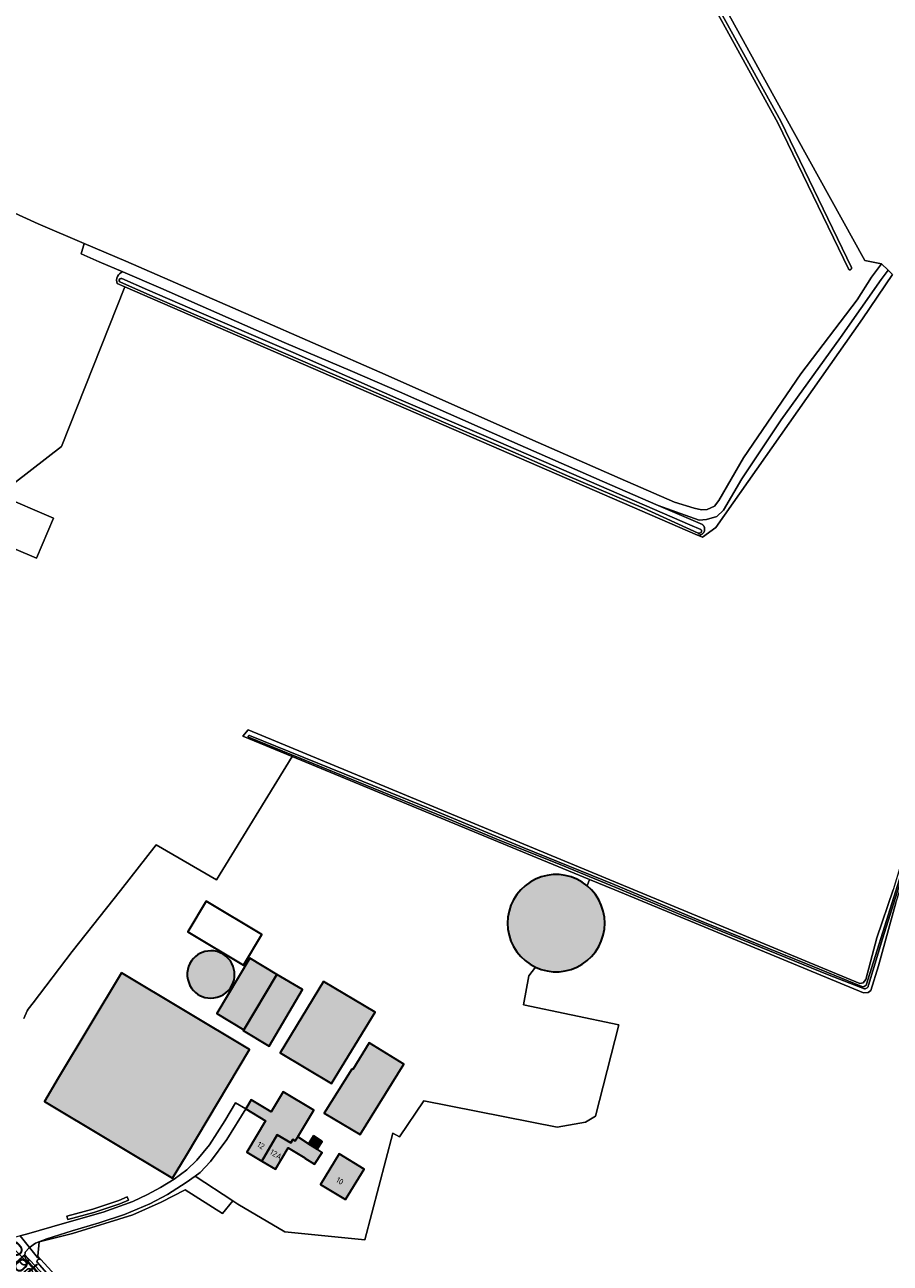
# Model space of a CAD drawing. Header units: metres. Extents: x 200031 to 204075, y 460125 to 464703.
# Tile 152 of 178: x 202524 to 202792, y 463388 to 463770. Entities that reach past the tile are written whole.
import ezdxf
from ezdxf.enums import TextEntityAlignment as Align

# ---------------------------------------------------------------- set-up
doc = ezdxf.new("R2010")
doc.units = ezdxf.units.M
doc.header["$LTSCALE"] = 2
for name, color, linetype, lineweight in [('B-WE-GR-BOS_LOOF-GV', 253, 'Continuous', 13), ('B-WE-GR-GRAS-GV', 253, 'Continuous', 13), ('B-WE-OG-BEBOUWING-GV', 253, 'Continuous', 35), ('B-WE-OG-BEBOUWING-T18', 253, 'Continuous', 18), ('B-WE-OG-BEBOUWING_LOODS-GV', 253, 'Continuous', 35), ('B-WE-OG-TERREIN_CULTUURSCHEIDING-GV', 253, 'Continuous', 18), ('B-WE-OG-TERREIN_ERF-GV', 253, 'Continuous', 18), ('B-WE-OG-TOPOGRAFIE-T25_2000', 250, 'Continuous', 18), ('B-WE-OG-TOPOGRAFIE-T25_2500', 250, 'Continuous', 18), ('B-WE-OG-WATER_GREPPEL-GV', 253, 'Continuous', 18), ('B-WE-OG-WATER_SLOOT-GV', 253, 'Continuous', 18), ('B-WE-OG-WEG-GV', 253, 'Continuous', 18), ('B-WE-VH-VERHARDING_ASFALT-GV', 253, 'Continuous', 18), ('B-WE-VH-VERHARDING_BETON-A', 254, 'Continuous', 25), ('B-WE-VH-VERHARDING_BETONSTRAATSTEEN-GV', 253, 'Continuous', 18), ('B-WE-VH-VERHARDING_GRASBETONSTEEN-GV', 253, 'Continuous', 18)]:
    doc.layers.add(name, color=color, linetype=linetype, lineweight=lineweight)
doc.styles.add('NLCS-ISO-M1000-T18', font='NLCS-ISO.ttf', dxfattribs={"height": 1.8})
doc.styles.add('NLCS-ISO-M2000-T25', font='NLCS-ISO.ttf', dxfattribs={"height": 5})
doc.styles.add('NLCS-ISO-M2500-T25', font='NLCS-ISO.ttf', dxfattribs={"height": 6.25})

msp = doc.modelspace()

# ---------------------------------------------------------------- hatches: boundary and pattern name
at = {"layer": 'B-WE-VH-VERHARDING_BETON-A'}
h = msp.add_hatch(color=256, dxfattribs=at)
h.dxf.hatch_style = 1
h.paths.add_polyline_path([(202693.065, 463507.127), (202691.24, 463507.595), (202689.37, 463507.832), (202687.485, 463507.832), (202685.615, 463507.595), (202683.789, 463507.127), (202682.036, 463506.433), (202680.385, 463505.525), (202678.86, 463504.417), (202677.486, 463503.127), (202676.284, 463501.674), (202675.274, 463500.083), (202674.472, 463498.377), (202673.889, 463496.585), (202673.536, 463494.733), (202673.418, 463492.852), (202673.536, 463490.971), (202673.889, 463489.119), (202674.472, 463487.327), (202675.274, 463485.621), (202676.284, 463484.03), (202677.486, 463482.577), (202678.86, 463481.287), (202680.385, 463480.179), (202682.036, 463479.271), (202683.789, 463478.577), (202685.615, 463478.108), (202687.485, 463477.872), (202689.37, 463477.872), (202691.24, 463478.108), (202693.065, 463478.577), (202694.818, 463479.271), (202696.47, 463480.179), (202697.994, 463481.287), (202699.368, 463482.577), (202700.57, 463484.03), (202701.58, 463485.621), (202702.382, 463487.327), (202702.965, 463489.119), (202703.318, 463490.971), (202703.436, 463492.852), (202703.318, 463494.733), (202702.965, 463496.585), (202702.382, 463498.377), (202701.58, 463500.083), (202700.57, 463501.674), (202699.368, 463503.127), (202697.994, 463504.417), (202696.47, 463505.525), (202694.818, 463506.433)])
h = msp.add_hatch(color=256, dxfattribs=at)
h.dxf.hatch_style = 1
h.paths.add_polyline_path([(202575.314, 463480.413), (202574.914, 463479.508), (202574.635, 463478.534), (202574.492, 463477.516), (202574.493, 463476.483), (202574.639, 463475.466), (202574.92, 463474.493), (202575.322, 463473.589), (202575.824, 463472.774), (202576.402, 463472.06), (202577.032, 463471.451), (202577.692, 463470.948), (202578.368, 463470.542), (202579.109, 463470.202), (202579.927, 463469.934), (202580.815, 463469.758), (202581.757, 463469.692), (202582.734, 463469.754), (202583.72, 463469.952), (202584.687, 463470.29), (202585.604, 463470.765), (202586.444, 463471.363), (202587.183, 463472.064), (202587.805, 463472.844), (202588.303, 463473.675), (202588.674, 463474.53), (202588.924, 463475.385), (202589.064, 463476.219), (202589.106, 463477.017), (202589.062, 463477.815), (202588.92, 463478.649), (202588.668, 463479.503), (202588.295, 463480.357), (202587.796, 463481.187), (202587.171, 463481.965), (202586.43, 463482.665), (202585.589, 463483.261), (202584.671, 463483.734), (202583.704, 463484.07), (202582.717, 463484.266), (202581.74, 463484.324), (202580.797, 463484.257), (202579.91, 463484.079), (202579.093, 463483.809), (202578.353, 463483.467), (202577.678, 463483.059), (202577.019, 463482.554), (202576.39, 463481.944), (202575.814, 463481.229)])
h = msp.add_hatch(color=256, dxfattribs=at)
h.dxf.hatch_style = 1
h.paths.add_polyline_path([(202591.93, 463459.94), (202602.173, 463476.987), (202593.81, 463482.01), (202583.57, 463464.96)])
h = msp.add_hatch(color=256, dxfattribs=at)
h.dxf.hatch_style = 1
h.paths.add_polyline_path([(202554.185, 463477.545), (202534.659, 463444.945), (202530.369, 463437.786), (202569.929, 463414.08), (202574.219, 463421.239), (202593.75, 463453.847)])
h = msp.add_hatch(color=256, dxfattribs=at)
h.dxf.hatch_style = 1
h.paths.add_polyline_path([(202591.93, 463459.94), (202591.786, 463459.701), (202599.768, 463454.901), (202610.112, 463472.347), (202602.173, 463476.987)])
h = msp.add_hatch(color=256, dxfattribs=at)
h.dxf.hatch_style = 1
h.paths.add_polyline_path([(202616.551, 463474.878), (202603.147, 463452.794), (202619.066, 463443.36), (202632.548, 463465.397)])
h = msp.add_hatch(color=256, dxfattribs=at)
h.dxf.hatch_style = 1
h.paths.add_polyline_path([(202625.592, 463447.642), (202625.271, 463447.806), (202616.818, 463434.226), (202627.919, 463427.578), (202641.348, 463449.335), (202630.696, 463455.919)])
h = msp.add_hatch(color=256, dxfattribs=at)
h.dxf.hatch_style = 1
h.paths.add_polyline_path([(202592.584, 463435.498), (202598.687, 463431.859), (202592.893, 463422.145), (202597.505, 463419.394), (202602.265, 463427.52), (202606.493, 463425.044), (202607.074, 463426.036), (202607.844, 463425.585), (202608.642, 463426.885), (202613.559, 463435.13), (202604.084, 463440.781), (202600.421, 463434.641), (202594.264, 463438.314)])
h = msp.add_hatch(color=256, dxfattribs=at)
h.dxf.hatch_style = 1
h.paths.add_polyline_path([(202607.844, 463425.585), (202607.074, 463426.036), (202606.493, 463425.044), (202602.265, 463427.52), (202597.505, 463419.394), (202601.758, 463416.858), (202605.687, 463423.446), (202610.85, 463420.38), (202610.81, 463420.303), (202613.835, 463418.412), (202616.166, 463422.052), (202614.609, 463423.052), (202611.97, 463424.747), (202608.642, 463426.885)])
h = msp.add_hatch(color=256, dxfattribs=at)
h.dxf.hatch_style = 1
h.paths.add_polyline_path([(202613.517, 463427.156), (202611.97, 463424.747), (202614.609, 463423.052), (202616.156, 463425.461)], flags=17)
h = msp.add_hatch(color=256, dxfattribs=at)
h.dxf.hatch_style = 1
h.paths.add_polyline_path([(202623.4, 463407.498), (202629.126, 463416.931), (202621.409, 463421.612), (202615.685, 463412.186)])

# ---------------------------------------------------------------- linework, layer by layer
at = {"layer": 'B-WE-GR-BOS_LOOF-GV', "flags": 128}
for points in [[(202468.625, 463736.099), (202528.482, 463708.826), (202542.659, 463702.766), (202555.547, 463697.256), (202594.181, 463680.361), (202635.604, 463662.301), (202680.31, 463642.409), (202708.154, 463630.184), (202724.997, 463622.907), (202731.082, 463621.055), (202733.299, 463620.49), (202735.116, 463620.624), (202737.292, 463621.637), (202738.628, 463623.365), (202746.334, 463636.526), (202764.012, 463662.462), (202781.396, 463685.316), (202785.802, 463692.391), (202788.966, 463696.488), (202783.754, 463697.5), (202755.637, 463748.248), (202670.312, 463903.135)], [(202735.353, 463781.304), (202757.835, 463740.485), (202779.63, 463695.329), (202779.646, 463695.289), (202779.659, 463695.248), (202779.668, 463695.206), (202779.674, 463695.163), (202779.675, 463695.12), (202779.673, 463695.077), (202779.668, 463695.035), (202779.659, 463694.993), (202779.646, 463694.952), (202779.629, 463694.912), (202779.61, 463694.873), (202779.587, 463694.837), (202779.561, 463694.803), (202779.532, 463694.771), (202779.501, 463694.741), (202779.467, 463694.715), (202779.431, 463694.691), (202779.393, 463694.671), (202779.353, 463694.654), (202779.312, 463694.64), (202779.27, 463694.63), (202779.228, 463694.624), (202779.185, 463694.621), (202779.142, 463694.623), (202779.099, 463694.627), (202779.057, 463694.636), (202779.016, 463694.648), (202778.975, 463694.663), (202778.937, 463694.682), (202778.9, 463694.704), (202778.865, 463694.73), (202778.833, 463694.758), (202778.803, 463694.789), (202778.775, 463694.822), (202778.751, 463694.857), (202778.73, 463694.895), (202756.947, 463740.027), (202734.471, 463780.834)]]:
    msp.add_lwpolyline(points, dxfattribs=at)
at = {"layer": 'B-WE-GR-GRAS-GV', "flags": 128}
for points in [[(202643.435, 463949.747), (202653.909, 463930.936), (202670.312, 463903.135), (202755.637, 463748.248), (202783.754, 463697.5), (202788.966, 463696.488), (202790.977, 463694.512), (202792.37, 463693.144), (202783.031, 463679.518), (202737.788, 463615.092), (202733.633, 463612.049)], [(202733.633, 463612.049), (202732.122, 463612.704), (202555.25, 463689.34), (202535.657, 463640.047), (202516.244, 463625.116), (202533.18, 463617.882), (202527.906, 463605.535), (202501.945, 463616.626)], [(202524.023, 463463.369), (202525.008, 463465.827), (202525.358, 463466.286), (202526.872, 463468.275), (202538.901, 463484.074), (202553.914, 463502.979), (202564.915, 463517.077), (202583.535, 463506.216), (202606.889, 463544.281), (202591.661, 463550.576), (202593.253, 463552.534), (202782.215, 463474.203), (202783.251, 463474.394), (202784.075, 463475.503), (202787.443, 463488.328), (202792.497, 463503.172)], [(202793.384, 463499.094), (202787.983, 463479.727), (202785.6, 463472.068), (202784.754, 463471.435), (202783.346, 463471.339), (202706.518, 463503.097), (202698.772, 463506.299), (202697.994, 463504.417), (202699.368, 463503.127), (202700.57, 463501.674), (202701.58, 463500.083), (202702.382, 463498.377), (202702.965, 463496.585), (202703.318, 463494.733), (202703.436, 463492.852), (202703.318, 463490.971), (202702.965, 463489.119), (202702.382, 463487.327), (202701.58, 463485.621), (202700.57, 463484.03), (202699.368, 463482.577), (202697.994, 463481.287), (202696.47, 463480.179), (202694.818, 463479.271), (202693.065, 463478.577), (202691.24, 463478.108), (202689.37, 463477.872), (202687.485, 463477.872), (202685.615, 463478.108), (202683.789, 463478.577), (202682.036, 463479.271), (202680.038, 463476.619), (202678.357, 463467.602), (202707.739, 463461.454), (202700.59, 463433.24), (202697.499, 463431.41), (202688.706, 463429.85), (202647.563, 463438.012), (202640.071, 463426.867), (202638.012, 463427.998), (202629.379, 463395.021), (202604.658, 463397.562), (202590.103, 463406.078), (202588.532, 463407.106), (202585.332, 463403.204), (202573.846, 463410.453), (202566.409, 463406.687), (202557.719, 463402.784), (202539.026, 463397.069), (202528.787, 463394.449), (202528.32, 463390.001), (202529.265, 463388.969), (202552.794, 463363.278)]]:
    msp.add_lwpolyline(points, dxfattribs=at)
for points in [[(202790.977, 463694.512), (202788.829, 463691.619), (202776.216, 463673.7), (202757.954, 463648.288), (202745.821, 463630.046), (202740.166, 463620.37), (202738.075, 463618.446), (202734.861, 463617.467), (202732.605, 463617.296), (202719.915, 463621.82), (202733.614, 463615.945), (202733.679, 463615.889), (202733.742, 463615.831), (202733.802, 463615.77), (202733.859, 463615.706), (202733.914, 463615.639), (202733.965, 463615.571), (202734.012, 463615.499), (202734.057, 463615.426), (202734.098, 463615.351), (202734.135, 463615.273), (202734.169, 463615.194), (202734.199, 463615.114), (202734.225, 463615.032), (202734.247, 463614.95), (202734.266, 463614.866), (202734.28, 463614.781), (202734.291, 463614.696), (202734.298, 463614.611), (202734.3, 463614.525), (202734.299, 463614.439), (202734.294, 463614.354), (202734.284, 463614.268), (202734.271, 463614.184), (202734.254, 463614.1), (202734.233, 463614.017), (202734.208, 463613.935), (202734.179, 463613.854), (202734.146, 463613.774), (202734.11, 463613.697), (202734.07, 463613.621), (202734.027, 463613.547), (202733.98, 463613.475), (202733.93, 463613.405), (202733.877, 463613.338), (202733.821, 463613.273), (202733.762, 463613.211), (202733.7, 463613.152), (202733.635, 463613.095), (202733.568, 463613.042), (202733.498, 463612.992), (202733.426, 463612.946), (202733.352, 463612.902), (202733.276, 463612.862), (202733.198, 463612.826), (202733.119, 463612.794), (202733.038, 463612.765), (202732.956, 463612.74), (202732.873, 463612.719), (202732.789, 463612.702), (202732.704, 463612.688), (202732.619, 463612.679), (202732.533, 463612.674), (202732.448, 463612.672), (202732.362, 463612.675), (202732.276, 463612.681), (202732.191, 463612.692), (202732.122, 463612.704), (202733.633, 463612.049), (202737.788, 463615.092), (202783.031, 463679.518), (202792.37, 463693.144)], [(202528.695, 463389.094), (202528.742, 463389.101), (202528.797, 463389.105), (202528.852, 463389.106), (202528.907, 463389.102), (202528.962, 463389.094), (202529.016, 463389.083), (202529.069, 463389.067), (202529.121, 463389.048), (202529.171, 463389.025), (202529.219, 463388.999), (202529.265, 463388.969), (202528.32, 463390.001), (202528.787, 463394.449), (202539.026, 463397.069), (202557.719, 463402.784), (202566.409, 463406.687), (202573.846, 463410.453), (202585.332, 463403.204), (202588.532, 463407.106), (202576.883, 463414.729), (202574.174, 463412.72), (202568.364, 463409.039), (202562.957, 463406.165), (202555.08, 463402.886), (202547.266, 463400.264), (202538.97, 463397.849), (202531.133, 463395.39), (202527.564, 463394.034), (202525.759, 463392.68), (202528.278, 463389.603)]]:
    msp.add_lwpolyline(points, close=True, dxfattribs=at)
at = {"layer": 'B-WE-OG-BEBOUWING-GV', "flags": 128}
for points in [[(202693.065, 463507.127), (202691.24, 463507.595), (202689.37, 463507.832), (202687.485, 463507.832), (202685.615, 463507.595), (202683.789, 463507.127), (202682.036, 463506.433), (202680.385, 463505.525), (202678.86, 463504.417), (202677.486, 463503.127), (202676.284, 463501.674), (202675.274, 463500.083), (202674.472, 463498.377), (202673.889, 463496.585), (202673.536, 463494.733), (202673.418, 463492.852), (202673.536, 463490.971), (202673.889, 463489.119), (202674.472, 463487.327), (202675.274, 463485.621), (202676.284, 463484.03), (202677.486, 463482.577), (202678.86, 463481.287), (202680.385, 463480.179), (202682.036, 463479.271), (202683.789, 463478.577), (202685.615, 463478.108), (202687.485, 463477.872), (202689.37, 463477.872), (202691.24, 463478.108), (202693.065, 463478.577), (202694.818, 463479.271), (202696.47, 463480.179), (202697.994, 463481.287), (202699.368, 463482.577), (202700.57, 463484.03), (202701.58, 463485.621), (202702.382, 463487.327), (202702.965, 463489.119), (202703.318, 463490.971), (202703.436, 463492.852), (202703.318, 463494.733), (202702.965, 463496.585), (202702.382, 463498.377), (202701.58, 463500.083), (202700.57, 463501.674), (202699.368, 463503.127), (202697.994, 463504.417), (202696.47, 463505.525), (202694.818, 463506.433)], [(202575.314, 463480.413), (202574.914, 463479.508), (202574.635, 463478.534), (202574.492, 463477.516), (202574.493, 463476.483), (202574.639, 463475.466), (202574.92, 463474.493), (202575.322, 463473.589), (202575.824, 463472.774), (202576.402, 463472.06), (202577.032, 463471.451), (202577.692, 463470.948), (202578.368, 463470.542), (202579.109, 463470.202), (202579.927, 463469.934), (202580.815, 463469.758), (202581.757, 463469.692), (202582.734, 463469.754), (202583.72, 463469.952), (202584.687, 463470.29), (202585.604, 463470.765), (202586.444, 463471.363), (202587.183, 463472.064), (202587.805, 463472.844), (202588.303, 463473.675), (202588.674, 463474.53), (202588.924, 463475.385), (202589.064, 463476.219), (202589.106, 463477.017), (202589.062, 463477.815), (202588.92, 463478.649), (202588.668, 463479.503), (202588.295, 463480.357), (202587.796, 463481.187), (202587.171, 463481.965), (202586.43, 463482.665), (202585.589, 463483.261), (202584.671, 463483.734), (202583.704, 463484.07), (202582.717, 463484.266), (202581.74, 463484.324), (202580.797, 463484.257), (202579.91, 463484.079), (202579.093, 463483.809), (202578.353, 463483.467), (202577.678, 463483.059), (202577.019, 463482.554), (202576.39, 463481.944), (202575.814, 463481.229)], [(202591.93, 463459.94), (202602.173, 463476.987), (202593.81, 463482.01), (202583.57, 463464.96)], [(202554.185, 463477.545), (202534.659, 463444.945), (202530.369, 463437.786), (202569.929, 463414.08), (202574.219, 463421.239), (202593.75, 463453.847)], [(202591.93, 463459.94), (202591.786, 463459.701), (202599.768, 463454.901), (202610.112, 463472.347), (202602.173, 463476.987)], [(202616.551, 463474.878), (202603.147, 463452.794), (202619.066, 463443.36), (202632.548, 463465.397)], [(202625.592, 463447.642), (202625.271, 463447.806), (202616.818, 463434.226), (202627.919, 463427.578), (202641.348, 463449.335), (202630.696, 463455.919)], [(202592.584, 463435.498), (202598.687, 463431.859), (202592.893, 463422.145), (202597.505, 463419.394), (202602.265, 463427.52), (202606.493, 463425.044), (202607.074, 463426.036), (202607.844, 463425.585), (202608.642, 463426.885), (202613.559, 463435.13), (202604.084, 463440.781), (202600.421, 463434.641), (202594.264, 463438.314)], [(202607.844, 463425.585), (202607.074, 463426.036), (202606.493, 463425.044), (202602.265, 463427.52), (202597.505, 463419.394), (202601.758, 463416.858), (202605.687, 463423.446), (202610.85, 463420.38), (202610.81, 463420.303), (202613.835, 463418.412), (202616.166, 463422.052), (202614.609, 463423.052), (202611.97, 463424.747), (202608.642, 463426.885)], [(202613.517, 463427.156), (202611.97, 463424.747), (202614.609, 463423.052), (202616.156, 463425.461)], [(202623.4, 463407.498), (202629.126, 463416.931), (202621.409, 463421.612), (202615.685, 463412.186)]]:
    msp.add_lwpolyline(points, close=True, dxfattribs=at)
at = {"layer": 'B-WE-OG-BEBOUWING_LOODS-GV', "flags": 128}
msp.add_lwpolyline([(202580.292, 463499.634), (202574.627, 463490.18), (202591.808, 463479.885), (202597.473, 463489.339)], close=True, dxfattribs=at)
at = {"layer": 'B-WE-OG-TERREIN_CULTUURSCHEIDING-GV', "flags": 128}
msp.add_lwpolyline([(202543.011, 463371.134), (202528.104, 463388.116), (202528.097, 463388.139), (202528.084, 463388.192), (202528.075, 463388.247), (202528.07, 463388.302), (202528.069, 463388.357), (202528.072, 463388.412), (202528.078, 463388.467), (202528.089, 463388.521), (202528.104, 463388.574), (202528.122, 463388.626), (202528.144, 463388.676), (202528.17, 463388.725), (202528.2, 463388.772), (202528.232, 463388.816), (202528.268, 463388.858), (202528.306, 463388.898), (202528.348, 463388.934), (202528.392, 463388.968), (202528.438, 463388.998), (202528.486, 463389.024), (202528.536, 463389.047), (202528.588, 463389.067), (202528.641, 463389.082), (202528.695, 463389.094), (202528.278, 463389.603), (202525.759, 463392.68), (202525.611, 463392.569), (202524.433, 463391.22), (202524.361, 463390.205), (202525.921, 463388.662), (202530.462, 463383.824)], dxfattribs=at)
at = {"layer": 'B-WE-OG-TERREIN_ERF-GV', "flags": 128}
for points in [[(202554.534, 463693.982), (202547.249, 463697.126), (202541.677, 463699.53), (202542.659, 463702.766), (202528.482, 463708.826), (202468.625, 463736.099), (202459.411, 463740.489), (202457.59, 463729.564), (202456.615, 463723.719), (202452.951, 463701.741), (202450.72, 463704.92), (202440.89, 463698.02), (202423.644, 463721.334), (202419.72, 463718.246), (202408.976, 463732.448), (202415.15, 463737.084), (202417.133, 463738.573)], [(202501.945, 463616.626), (202527.906, 463605.535), (202533.18, 463617.882), (202516.244, 463625.116), (202535.657, 463640.047), (202555.25, 463689.34), (202552.851, 463690.379)], [(202673.536, 463490.971), (202673.418, 463492.852), (202673.536, 463494.733), (202673.889, 463496.585), (202674.472, 463498.377), (202675.274, 463500.083), (202676.284, 463501.674), (202677.486, 463503.127), (202678.86, 463504.417), (202680.385, 463505.525), (202682.036, 463506.433), (202683.789, 463507.127), (202685.615, 463507.595), (202687.485, 463507.832), (202689.37, 463507.832), (202691.24, 463507.595), (202693.065, 463507.127), (202694.818, 463506.433), (202696.47, 463505.525), (202697.994, 463504.417), (202698.772, 463506.299), (202679.227, 463514.379), (202606.889, 463544.281), (202583.535, 463506.216), (202564.915, 463517.077), (202553.914, 463502.979), (202538.901, 463484.074), (202526.872, 463468.275), (202525.358, 463466.286), (202525.008, 463465.827), (202524.023, 463463.369)], [(202522.838, 463396.26), (202525.576, 463397.021), (202535.865, 463399.989), (202548.502, 463403.583), (202557.64, 463406.931), (202562.166, 463409.049), (202566.217, 463411.201), (202570.428, 463413.835), (202574.334, 463416.636), (202577.493, 463419.668), (202581.334, 463424.381), (202586.072, 463431.821), (202589.35, 463437.399), (202592.584, 463435.498), (202586.744, 463426.089), (202581.655, 463419.233), (202578.467, 463415.904), (202576.883, 463414.729), (202588.532, 463407.106), (202590.103, 463406.078), (202604.658, 463397.562), (202629.379, 463395.021), (202638.012, 463427.998), (202640.071, 463426.867), (202647.563, 463438.012), (202688.706, 463429.85), (202697.499, 463431.41), (202700.59, 463433.24), (202707.739, 463461.454), (202678.357, 463467.602), (202680.038, 463476.619), (202682.036, 463479.271), (202680.385, 463480.179), (202678.86, 463481.287), (202677.486, 463482.577), (202676.284, 463484.03), (202675.274, 463485.621), (202674.472, 463487.327), (202673.889, 463489.119), (202673.536, 463490.971)]]:
    msp.add_lwpolyline(points, dxfattribs=at)
at = {"layer": 'B-WE-OG-TERREIN_ERF-GV'}
msp.add_lwpolyline([(202552.851, 463690.379, -0.4304996), (202554.534, 463693.982)], format="xyb", dxfattribs=at)
at = {"layer": 'B-WE-OG-TERREIN_ERF-GV', "flags": 128}
for points in [[(202574.627, 463490.18), (202580.292, 463499.634), (202597.473, 463489.339), (202591.808, 463479.885)], [(202583.704, 463484.07), (202584.671, 463483.734), (202585.589, 463483.261), (202586.43, 463482.665), (202587.171, 463481.965), (202587.796, 463481.187), (202588.295, 463480.357), (202588.668, 463479.503), (202588.92, 463478.649), (202589.062, 463477.815), (202589.106, 463477.017), (202589.064, 463476.219), (202588.924, 463475.385), (202588.674, 463474.53), (202588.303, 463473.675), (202587.805, 463472.844), (202587.183, 463472.064), (202586.444, 463471.363), (202585.604, 463470.765), (202584.687, 463470.29), (202583.72, 463469.952), (202582.734, 463469.754), (202581.757, 463469.692), (202580.815, 463469.758), (202579.927, 463469.934), (202579.109, 463470.202), (202578.368, 463470.542), (202577.692, 463470.948), (202577.032, 463471.451), (202576.402, 463472.06), (202575.824, 463472.774), (202575.322, 463473.589), (202574.92, 463474.493), (202574.639, 463475.466), (202574.493, 463476.483), (202574.492, 463477.516), (202574.635, 463478.534), (202574.914, 463479.508), (202575.314, 463480.413), (202575.814, 463481.229), (202576.39, 463481.944), (202577.019, 463482.554), (202577.678, 463483.059), (202578.353, 463483.467), (202579.093, 463483.809), (202579.91, 463484.079), (202580.797, 463484.257), (202581.74, 463484.324), (202582.717, 463484.266)], [(202591.786, 463459.701), (202591.93, 463459.94), (202583.57, 463464.96), (202593.81, 463482.01), (202602.173, 463476.987), (202610.112, 463472.347), (202599.768, 463454.901)], [(202593.75, 463453.847), (202574.219, 463421.239), (202569.929, 463414.08), (202530.369, 463437.786), (202534.659, 463444.945), (202554.185, 463477.545)], [(202619.066, 463443.36), (202603.147, 463452.794), (202616.551, 463474.878), (202632.548, 463465.397)], [(202630.696, 463455.919), (202641.348, 463449.335), (202627.919, 463427.578), (202616.818, 463434.226), (202625.271, 463447.806), (202625.592, 463447.642)], [(202613.517, 463427.156), (202616.156, 463425.461), (202614.609, 463423.052), (202616.166, 463422.052), (202613.835, 463418.412), (202610.81, 463420.303), (202610.85, 463420.38), (202605.687, 463423.446), (202601.758, 463416.858), (202597.505, 463419.394), (202592.893, 463422.145), (202598.687, 463431.859), (202592.584, 463435.498), (202594.264, 463438.314), (202600.421, 463434.641), (202604.084, 463440.781), (202613.559, 463435.13), (202608.642, 463426.885), (202611.97, 463424.747)], [(202621.409, 463421.612), (202629.126, 463416.931), (202623.4, 463407.498), (202615.685, 463412.186)], [(202553.325, 463407.23), (202555.88, 463408.307), (202556.304, 463407.301), (202553.708, 463406.208), (202545.592, 463403.532), (202537.596, 463401.304), (202537.303, 463402.356), (202545.275, 463404.576)]]:
    msp.add_lwpolyline(points, close=True, dxfattribs=at)
at = {"layer": 'B-WE-OG-WATER_GREPPEL-GV', "flags": 128}
msp.add_lwpolyline([(202556.304, 463407.301), (202555.88, 463408.307), (202553.325, 463407.23), (202545.275, 463404.576), (202537.303, 463402.356), (202537.596, 463401.304), (202545.592, 463403.532), (202553.708, 463406.208)], close=True, dxfattribs=at)
at = {"layer": 'B-WE-OG-WATER_SLOOT-GV', "flags": 128}
for points in [[(202734.471, 463780.834), (202756.947, 463740.027), (202778.73, 463694.895), (202778.751, 463694.857), (202778.775, 463694.822), (202778.803, 463694.789), (202778.833, 463694.758), (202778.865, 463694.73), (202778.9, 463694.704), (202778.937, 463694.682), (202778.975, 463694.663), (202779.016, 463694.648), (202779.057, 463694.636), (202779.099, 463694.627), (202779.142, 463694.623), (202779.185, 463694.621), (202779.228, 463694.624), (202779.27, 463694.63), (202779.312, 463694.64), (202779.353, 463694.654), (202779.393, 463694.671), (202779.431, 463694.691), (202779.467, 463694.715), (202779.501, 463694.741), (202779.532, 463694.771), (202779.561, 463694.803), (202779.587, 463694.837), (202779.61, 463694.873), (202779.629, 463694.912), (202779.646, 463694.952), (202779.659, 463694.993), (202779.668, 463695.035), (202779.673, 463695.077), (202779.675, 463695.12), (202779.674, 463695.163), (202779.668, 463695.206), (202779.659, 463695.248), (202779.646, 463695.289), (202779.63, 463695.329), (202757.835, 463740.485), (202735.353, 463781.304)], [(202552.851, 463690.379), (202555.25, 463689.34), (202732.122, 463612.704), (202732.191, 463612.692), (202732.276, 463612.681), (202732.362, 463612.675), (202732.448, 463612.672), (202732.533, 463612.674), (202732.619, 463612.679), (202732.704, 463612.688), (202732.789, 463612.702), (202732.873, 463612.719), (202732.956, 463612.74), (202733.038, 463612.765), (202733.119, 463612.794), (202733.198, 463612.826), (202733.276, 463612.862), (202733.352, 463612.902), (202733.426, 463612.946), (202733.498, 463612.992), (202733.568, 463613.042), (202733.635, 463613.095), (202733.7, 463613.152), (202733.762, 463613.211), (202733.821, 463613.273), (202733.877, 463613.338), (202733.93, 463613.405), (202733.98, 463613.475), (202734.027, 463613.547), (202734.07, 463613.621), (202734.11, 463613.697), (202734.146, 463613.774), (202734.179, 463613.854), (202734.208, 463613.935), (202734.233, 463614.017), (202734.254, 463614.1), (202734.271, 463614.184), (202734.284, 463614.268), (202734.294, 463614.354), (202734.299, 463614.439), (202734.3, 463614.525), (202734.298, 463614.611), (202734.291, 463614.696), (202734.28, 463614.781), (202734.266, 463614.866), (202734.247, 463614.95), (202734.225, 463615.032), (202734.199, 463615.114), (202734.169, 463615.194), (202734.135, 463615.273), (202734.098, 463615.351), (202734.057, 463615.426), (202734.012, 463615.499), (202733.965, 463615.571), (202733.914, 463615.639), (202733.859, 463615.706), (202733.802, 463615.77), (202733.742, 463615.831), (202733.679, 463615.889), (202733.614, 463615.945), (202719.915, 463621.82), (202702.644, 463629.332), (202674.768, 463641.598), (202640.054, 463656.946), (202625.505, 463663.178), (202604.442, 463672.201), (202566.276, 463688.916), (202554.534, 463693.982)], [(202609.419, 463666.673), (202586.826, 463676.482), (202564.584, 463686.039), (202553.901, 463690.784)], [(202553.901, 463690.784), (202564.584, 463686.039), (202586.826, 463676.482), (202609.419, 463666.673), (202630.453, 463657.634), (202653.595, 463647.549), (202675.006, 463638.45), (202691.932, 463631.025), (202715.388, 463620.99), (202732.309, 463613.312)], [(202554.276, 463691.97), (202562.194, 463688.431), (202575.319, 463682.78), (202607.241, 463669.107), (202639.852, 463654.714), (202667.562, 463642.813), (202696.233, 463630.363), (202729.713, 463615.887), (202733.157, 463614.44)], [(202733.157, 463614.44), (202729.713, 463615.887), (202696.233, 463630.363), (202667.562, 463642.813), (202639.852, 463654.714), (202607.241, 463669.107), (202575.319, 463682.78), (202562.194, 463688.431), (202554.276, 463691.97)], [(202732.309, 463613.312), (202715.388, 463620.99), (202691.932, 463631.025), (202675.006, 463638.45), (202653.595, 463647.549), (202630.453, 463657.634), (202609.419, 463666.673)], [(202813.655, 463571.041), (202811.656, 463563.148), (202810.76, 463559.614), (202808.639, 463553.407), (202806.063, 463546.467), (202802.423, 463534.873), (202797.304, 463518.748), (202792.497, 463503.172), (202787.443, 463488.328), (202784.075, 463475.503), (202783.251, 463474.394), (202782.215, 463474.203), (202593.253, 463552.534), (202591.661, 463550.576), (202606.889, 463544.281)], [(202606.889, 463544.281), (202679.227, 463514.379), (202698.772, 463506.299), (202706.518, 463503.097), (202783.346, 463471.339), (202784.754, 463471.435), (202785.6, 463472.068), (202787.983, 463479.727), (202793.384, 463499.094), (202799.873, 463519.075), (202805.353, 463537.352), (202809.976, 463550.672), (202813.812, 463562.685), (202814.936, 463567.548), (202815.962, 463570.546)], [(202784.16, 463473.758), (202792.714, 463500.844), (202799.01, 463520.888), (202804.001, 463536.519), (202809.073, 463552.451), (202812.132, 463562.48), (202812.633, 463564.227), (202814.056, 463570.318)], [(202814.056, 463570.318), (202812.633, 463564.227), (202812.132, 463562.48), (202809.073, 463552.451), (202804.001, 463536.519), (202799.01, 463520.888), (202792.714, 463500.844), (202784.16, 463473.758)], [(202814.918, 463570.269), (202813.605, 463565.178), (202811.65, 463558.762), (202809.036, 463550.829), (202803.104, 463531.546), (202796.101, 463509.917), (202789.27, 463488.042), (202784.872, 463473.695)], [(202784.872, 463473.695), (202789.27, 463488.042), (202796.101, 463509.917), (202803.104, 463531.546), (202809.036, 463550.829), (202811.65, 463558.762), (202813.605, 463565.178), (202814.918, 463570.269)], [(202772.729, 463476.801), (202748.783, 463486.552), (202727.278, 463495.349), (202706.862, 463503.845), (202689.13, 463511.189), (202671.33, 463518.301), (202653.837, 463525.626), (202629.609, 463535.506), (202609.538, 463543.717), (202593.438, 463550.258)], [(202593.438, 463550.258), (202609.538, 463543.717), (202629.609, 463535.506), (202653.837, 463525.626), (202671.33, 463518.301), (202689.13, 463511.189), (202706.862, 463503.845), (202727.278, 463495.349), (202748.783, 463486.552), (202772.729, 463476.801), (202783.648, 463472.599)], [(202593.722, 463550.759), (202622.957, 463539.004), (202651.739, 463527.274), (202678.486, 463516.125), (202706.323, 463504.751), (202734.223, 463493.022), (202765.776, 463480.264), (202782.87, 463473.305)], [(202782.87, 463473.305), (202765.776, 463480.264), (202734.223, 463493.022), (202706.323, 463504.751), (202678.486, 463516.125), (202651.739, 463527.274), (202622.957, 463539.004), (202593.722, 463550.759)], [(202783.648, 463472.599), (202772.729, 463476.801)], [(202552.794, 463363.278), (202529.265, 463388.969), (202529.219, 463388.999), (202529.171, 463389.025), (202529.121, 463389.048), (202529.069, 463389.067), (202529.016, 463389.083), (202528.962, 463389.094), (202528.907, 463389.102), (202528.852, 463389.106), (202528.797, 463389.105), (202528.742, 463389.101), (202528.695, 463389.094), (202528.641, 463389.082), (202528.588, 463389.067), (202528.536, 463389.047), (202528.486, 463389.024), (202528.438, 463388.998), (202528.392, 463388.968), (202528.348, 463388.934), (202528.306, 463388.898), (202528.268, 463388.858), (202528.232, 463388.816), (202528.2, 463388.772), (202528.17, 463388.725), (202528.144, 463388.676), (202528.122, 463388.626), (202528.104, 463388.574), (202528.089, 463388.521), (202528.078, 463388.467), (202528.072, 463388.412), (202528.069, 463388.357), (202528.07, 463388.302), (202528.075, 463388.247), (202528.084, 463388.192), (202528.097, 463388.139), (202528.104, 463388.116), (202543.011, 463371.134)]]:
    msp.add_lwpolyline(points, dxfattribs=at)
at = {"layer": 'B-WE-OG-WATER_SLOOT-GV'}
for points in [[(202554.534, 463693.982, 0.4304996), (202552.851, 463690.379)], [(202553.901, 463690.784, -1.0066608), (202554.276, 463691.97)], [(202554.276, 463691.97, 1.0066608), (202553.901, 463690.784)], [(202733.157, 463614.44, -0.7828904), (202732.309, 463613.312)], [(202732.309, 463613.312, 0.7828904), (202733.157, 463614.44)], [(202593.438, 463550.258, -0.9395863), (202593.722, 463550.759)], [(202593.722, 463550.759, 0.9395863), (202593.438, 463550.258)], [(202782.87, 463473.305, 0.4032358), (202784.16, 463473.758)], [(202784.16, 463473.758, -0.4032358), (202782.87, 463473.305)], [(202784.872, 463473.695, -0.4525878), (202783.648, 463472.599)], [(202783.648, 463472.599, 0.4525878), (202784.872, 463473.695)]]:
    msp.add_lwpolyline(points, format="xyb", dxfattribs=at)
at = {"layer": 'B-WE-OG-WEG-GV', "flags": 128}
msp.add_lwpolyline([(202530.462, 463383.824), (202525.921, 463388.662), (202524.361, 463390.205), (202524.332, 463389.8), (202524.447, 463389.557), (202524.7, 463389.026), (202525.492, 463388.243), (202530.024, 463383.414)], dxfattribs=at)
at = {"layer": 'B-WE-VH-VERHARDING_ASFALT-GV', "flags": 128}
msp.add_lwpolyline([(202529.732, 463383.14), (202525.205, 463387.964), (202517.285, 463395.795)], dxfattribs=at)
at = {"layer": 'B-WE-VH-VERHARDING_BETONSTRAATSTEEN-GV', "flags": 128}
for points in [[(202554.534, 463693.982), (202566.276, 463688.916), (202604.442, 463672.201), (202625.505, 463663.178), (202640.054, 463656.946), (202674.768, 463641.598), (202702.644, 463629.332), (202719.915, 463621.82), (202732.605, 463617.296), (202734.861, 463617.467), (202738.075, 463618.446), (202740.166, 463620.37), (202745.821, 463630.046), (202757.954, 463648.288), (202776.216, 463673.7), (202788.829, 463691.619), (202790.977, 463694.512), (202788.966, 463696.488), (202785.802, 463692.391), (202781.396, 463685.316), (202764.012, 463662.462), (202746.334, 463636.526), (202738.628, 463623.365), (202737.292, 463621.637), (202735.116, 463620.624), (202733.299, 463620.49), (202731.082, 463621.055), (202724.997, 463622.907), (202708.154, 463630.184), (202680.31, 463642.409), (202635.604, 463662.301), (202594.181, 463680.361), (202555.547, 463697.256), (202542.659, 463702.766), (202541.677, 463699.53), (202547.249, 463697.126)], [(202592.584, 463435.498), (202589.35, 463437.399), (202586.072, 463431.821), (202581.334, 463424.381), (202577.493, 463419.668), (202574.334, 463416.636), (202570.428, 463413.835), (202566.217, 463411.201), (202562.166, 463409.049), (202557.64, 463406.931), (202548.502, 463403.583), (202535.865, 463399.989), (202525.576, 463397.021), (202522.838, 463396.26), (202525.759, 463392.68), (202527.564, 463394.034), (202531.133, 463395.39), (202538.97, 463397.849), (202547.266, 463400.264), (202555.08, 463402.886), (202562.957, 463406.165), (202568.364, 463409.039), (202574.174, 463412.72), (202576.883, 463414.729), (202578.467, 463415.904), (202581.655, 463419.233), (202586.744, 463426.089)]]:
    msp.add_lwpolyline(points, close=True, dxfattribs=at)
for points in [[(202514.375, 463398.839), (202514.234, 463397.911), (202514.202, 463397.698), (202514.136, 463397.265), (202515.355, 463396.486), (202517.285, 463395.795), (202525.205, 463387.964), (202524.7, 463389.026)], [(202524.7, 463389.026), (202524.447, 463389.557), (202524.332, 463389.8), (202524.361, 463390.205), (202524.433, 463391.22), (202525.611, 463392.569), (202525.759, 463392.68), (202522.838, 463396.26), (202521.89, 463395.996), (202519.433, 463395.789), (202518.807, 463398.11), (202514.677, 463400.832), (202514.55, 463399.994)]]:
    msp.add_lwpolyline(points, dxfattribs=at)
at = {"layer": 'B-WE-VH-VERHARDING_GRASBETONSTEEN-GV', "flags": 128}
msp.add_lwpolyline([(202530.024, 463383.414), (202525.492, 463388.243), (202524.7, 463389.026), (202525.205, 463387.964), (202529.732, 463383.14)], dxfattribs=at)

# ---------------------------------------------------------------- texts
at = {"layer": 'B-WE-OG-BEBOUWING-T18', "style": 'NLCS-ISO-M1000-T18'}
for s, rotation, p in [('12', 329.2, (202597.235, 463424.212)), ('12A', 329.2, (202601.868, 463421.45)), ('10', 328.7, (202621.618, 463413.259))]:
    msp.add_text(s, height=1.8, rotation=rotation, dxfattribs=at).set_placement(p, align=Align.MIDDLE)
at = {"layer": 'B-WE-OG-TOPOGRAFIE-T25_2000', "style": 'NLCS-ISO-M2000-T25'}
msp.add_text('Polveensweg', height=5, rotation=311.9, dxfattribs=at).set_placement((202533.984, 463375.064), align=Align.MIDDLE)
at = {"layer": 'B-WE-OG-TOPOGRAFIE-T25_2500', "style": 'NLCS-ISO-M2500-T25'}
msp.add_text('Polveensweg', height=6.25, rotation=311.9, dxfattribs=at).set_placement((202533.984, 463375.064), align=Align.MIDDLE)

doc.saveas('drawing.dxf')
